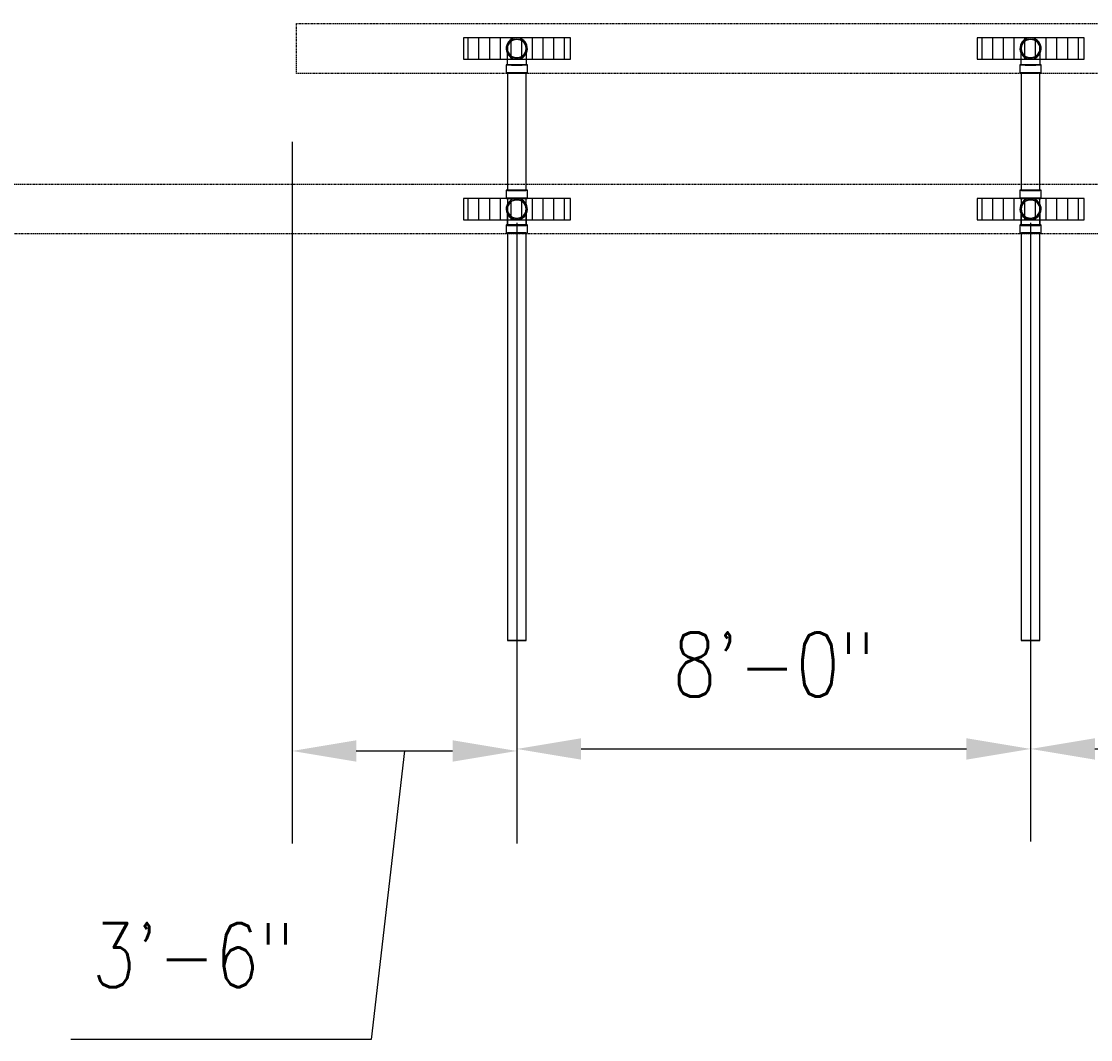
# Model space of a CAD drawing. Header units: inches. Extents: x -337 to 21291, y 405 to 2143.
# Tile 19 of 33: x 1760 to 1960, y 639 to 830. Entities that reach past the tile are written whole.
import ezdxf
from ezdxf import colors
from ezdxf.entities.mleader import LeaderData, LeaderLine
from ezdxf.math import Vec2, Vec3

# ---------------------------------------------------------------- set-up
doc = ezdxf.new("R2010")
doc.units = ezdxf.units.IN
doc.header["$MEASUREMENT"] = 0
doc.linetypes.add('Dash - 1_16_', pattern=[0.1875, 0.125, -0.0625])
for name, color, linetype in [('A-ANNO-DIMS', 1, 'Continuous'), ('A-DETL-HDLN', 90, 'Dash - 1_16_'), ('P-PIPE', 3, 'Continuous'), ('S-ANNO-NOTE', 2, 'Continuous')]:
    doc.layers.add(name, color=color, linetype=linetype)
doc.layers.add('A-WALL-PATT', color=9, linetype='Continuous', true_color=0x808080)
doc.styles.add('Annotative', font='romans.shx', dxfattribs={"width": 0.8, "height": 0.125})
doc.dimstyles.new('Annotative', dxfattribs={"dimscale": 0, "dimtxt": 0.125, "dimasz": 0.125, "dimexe": 0.18, "dimexo": 0.0625, "dimgap": 0.09, "dimtad": 1, "dimdec": 3, "dimzin": 3, "dimdsep": 46, "dimlunit": 4, "dimtxsty": 'Annotative', "dimcen": 0.09, "dimclrt": 2, "dimazin": 2, "dimtfac": 1, "dimtdec": 3, "dimtmove": 0, "dimatfit": 0, "dimfxl": 1, "dimtfill": 1, "dimfrac": 2, "dimtolj": 1, "dimtzin": 0, "dimarcsym": 0})
pattern_1 = [(90, (0, 0.0386), (-2, 1e-16), [])]

# ---------------------------------------------------------------- blocks, each defined once
blk = doc.blocks.new('*D44')
at = {"layer": 'A-ANNO-DIMS', "color": 0, "lineweight": -2, "transparency": 16777216}
for p, q in [((1853.08, 792.13), (1853.08, 676.52)), ((1949.08, 792.13), (1949.08, 676.52)), ((1865.08, 693.8), (1937.08, 693.8))]:
    blk.add_line(p, q, dxfattribs=at)
at = {"layer": 'A-ANNO-DIMS', "color": 0, "transparency": 16777216}
for points in [[(1865.08, 695.8), (1865.08, 691.8), (1853.08, 693.8)], [(1937.08, 695.8), (1937.08, 691.8), (1949.08, 693.8)]]:
    blk.add_solid(points, dxfattribs=at)
at = {"layer": 'A-ANNO-DIMS', "color": 2, "lineweight": -3, "transparency": 16777216, "insert": (1901.08, 709.58), "char_height": 12, "width": 49.3115, "attachment_point": 5, "style": 'Annotative', "bg_fill": 3, "box_fill_scale": 1.25, "bg_fill_color": 256, "bg_fill_true_color": 13158600, "bg_fill_transparency": 0}
blk.add_mtext('\\A1;8\'-0"', dxfattribs=at)
blk = doc.blocks.new('*D45')
at = {"layer": 'A-ANNO-DIMS', "color": 0, "lineweight": -2, "transparency": 16777216}
for p, q in [((1949.08, 792.13), (1949.08, 676.52)), ((2045.08, 792.13), (2045.08, 676.52)), ((1961.08, 693.8), (2033.08, 693.8))]:
    blk.add_line(p, q, dxfattribs=at)
at = {"layer": 'A-ANNO-DIMS', "color": 0, "transparency": 16777216}
for points in [[(1961.08, 695.8), (1961.08, 691.8), (1949.08, 693.8)], [(2033.08, 695.8), (2033.08, 691.8), (2045.08, 693.8)]]:
    blk.add_solid(points, dxfattribs=at)
at = {"layer": 'A-ANNO-DIMS', "color": 2, "lineweight": -3, "transparency": 16777216, "insert": (1997.08, 709.58), "char_height": 12, "width": 49.3115, "attachment_point": 5, "style": 'Annotative', "bg_fill": 3, "box_fill_scale": 1.25, "bg_fill_color": 256, "bg_fill_true_color": 13158600, "bg_fill_transparency": 0}
blk.add_mtext('\\A1;8\'-0"', dxfattribs=at)
blk = doc.blocks.new('*D55')
at = {"layer": 'A-ANNO-DIMS', "color": 0, "lineweight": -2, "transparency": 16777216}
for p, q in [((1811.08, 807.28), (1811.08, 676.14)), ((1853.08, 785.86), (1853.08, 676.14)), ((1823.08, 693.42), (1841.08, 693.42)), ((1832.08, 693.42), (1825.88, 639.47)), ((1825.88, 639.47), (1769.75, 639.47))]:
    blk.add_line(p, q, dxfattribs=at)
at = {"layer": 'A-ANNO-DIMS', "color": 0, "transparency": 16777216}
for points in [[(1823.08, 695.42), (1823.08, 691.42), (1811.08, 693.42)], [(1841.08, 695.42), (1841.08, 691.42), (1853.08, 693.42)]]:
    blk.add_solid(points, dxfattribs=at)
at = {"layer": 'A-ANNO-DIMS', "color": 2, "lineweight": -3, "transparency": 16777216, "insert": (1792.59, 655.26), "char_height": 12, "width": 49.3115, "attachment_point": 5, "style": 'Annotative'}
blk.add_mtext('\\A1;3\'-6"', dxfattribs=at)
blk = doc.blocks.new('Bend - PVC - Sch 40 - DWV_USACE - Standard-V20-00_SP_Foundation Drainage Plan-TO FDN_DOC')
at = {"layer": 'P-PIPE'}
for p, q in [((1453.08, 791.55), (1453.08, 790.05)), ((1457.04, 790.05), (1457.04, 791.55))]:
    blk.add_line(p, q, dxfattribs=at)
at = {"layer": 'P-PIPE', "flags": 128}
for points in [[(1453.31, 794.61), (1453.31, 794.68), (1453.31, 794.75), (1453.32, 794.82), (1453.33, 794.89), (1453.34, 794.96), (1453.36, 795.03), (1453.38, 795.09), (1453.4, 795.16), (1453.42, 795.23), (1453.45, 795.29), (1453.48, 795.35), (1453.51, 795.42), (1453.54, 795.48), (1453.58, 795.54), (1453.61, 795.6), (1453.65, 795.65), (1453.7, 795.71), (1453.74, 795.76), (1453.79, 795.82), (1453.84, 795.86), (1453.89, 795.91), (1453.94, 795.96), (1454, 796), (1454.05, 796.04), (1454.11, 796.08), (1454.17, 796.12), (1454.23, 796.15), (1454.3, 796.18), (1454.36, 796.21), (1454.42, 796.24), (1454.49, 796.26), (1454.56, 796.29), (1454.62, 796.3), (1454.69, 796.32), (1454.76, 796.33), (1454.83, 796.34), (1454.9, 796.35), (1454.97, 796.36), (1455.04, 796.36), (1455.06, 796.36)], [(1455.06, 796.36), (1455.13, 796.36), (1455.2, 796.35), (1455.27, 796.35), (1455.34, 796.34), (1455.41, 796.32), (1455.47, 796.31), (1455.54, 796.29), (1455.61, 796.27), (1455.67, 796.25), (1455.74, 796.22), (1455.8, 796.19), (1455.87, 796.16), (1455.93, 796.13), (1455.99, 796.09), (1456.05, 796.05), (1456.1, 796.01), (1456.16, 795.97), (1456.21, 795.93), (1456.26, 795.88), (1456.31, 795.83), (1456.36, 795.78), (1456.41, 795.72), (1456.45, 795.67), (1456.49, 795.61), (1456.53, 795.55), (1456.57, 795.5), (1456.6, 795.43), (1456.63, 795.37), (1456.66, 795.31), (1456.69, 795.24), (1456.71, 795.18), (1456.73, 795.11), (1456.75, 795.04), (1456.77, 794.98), (1456.78, 794.91), (1456.79, 794.84), (1456.8, 794.77), (1456.81, 794.7), (1456.81, 794.63), (1456.81, 794.61)], [(1455.06, 792.86), (1454.99, 792.86), (1454.92, 792.87), (1454.85, 792.87), (1454.78, 792.88), (1454.71, 792.89), (1454.64, 792.91), (1454.57, 792.93), (1454.51, 792.95), (1454.44, 792.97), (1454.38, 793), (1454.31, 793.03), (1454.25, 793.06), (1454.19, 793.09), (1454.13, 793.13), (1454.07, 793.17), (1454.01, 793.21), (1453.96, 793.25), (1453.9, 793.29), (1453.85, 793.34), (1453.8, 793.39), (1453.76, 793.44), (1453.71, 793.49), (1453.67, 793.55), (1453.62, 793.61), (1453.59, 793.66), (1453.55, 793.72), (1453.51, 793.78), (1453.48, 793.85), (1453.45, 793.91), (1453.43, 793.98), (1453.4, 794.04), (1453.38, 794.11), (1453.36, 794.18), (1453.35, 794.24), (1453.33, 794.31), (1453.32, 794.38), (1453.32, 794.45), (1453.31, 794.52), (1453.31, 794.59), (1453.31, 794.61)], [(1453.31, 792.75), (1453.31, 792.86), (1453.31, 792.97), (1453.31, 793.08), (1453.31, 793.19), (1453.31, 793.29), (1453.31, 793.39), (1453.31, 793.49), (1453.31, 793.58), (1453.31, 793.67), (1453.31, 793.76), (1453.31, 793.84), (1453.31, 793.92), (1453.31, 794), (1453.31, 794.07), (1453.31, 794.14), (1453.31, 794.2), (1453.31, 794.26), (1453.31, 794.31), (1453.31, 794.36), (1453.31, 794.41), (1453.31, 794.45), (1453.31, 794.49), (1453.31, 794.52), (1453.31, 794.55), (1453.31, 794.57), (1453.31, 794.59), (1453.31, 794.6), (1453.31, 794.61), (1453.31, 794.61)], [(1456.81, 794.61), (1456.81, 794.54), (1456.8, 794.47), (1456.8, 794.4), (1456.79, 794.33), (1456.77, 794.26), (1456.76, 794.19), (1456.74, 794.13), (1456.72, 794.06), (1456.7, 793.99), (1456.67, 793.93), (1456.64, 793.86), (1456.61, 793.8), (1456.58, 793.74), (1456.54, 793.68), (1456.5, 793.62), (1456.46, 793.56), (1456.42, 793.51), (1456.37, 793.46), (1456.33, 793.4), (1456.28, 793.35), (1456.23, 793.31), (1456.17, 793.26), (1456.12, 793.22), (1456.06, 793.18), (1456, 793.14), (1455.94, 793.1), (1455.88, 793.07), (1455.82, 793.03), (1455.76, 793.01), (1455.69, 792.98), (1455.63, 792.95), (1455.56, 792.93), (1455.49, 792.91), (1455.42, 792.9), (1455.36, 792.88), (1455.29, 792.87), (1455.22, 792.87), (1455.15, 792.86), (1455.08, 792.86), (1455.06, 792.86)], [(1456.81, 794.61), (1456.81, 794.61), (1456.81, 794.6), (1456.81, 794.59), (1456.81, 794.57), (1456.81, 794.55), (1456.81, 794.52), (1456.81, 794.49), (1456.81, 794.45), (1456.81, 794.41), (1456.81, 794.37), (1456.81, 794.31), (1456.81, 794.26), (1456.81, 794.2), (1456.81, 794.14), (1456.81, 794.07), (1456.81, 794), (1456.81, 793.92), (1456.81, 793.84), (1456.81, 793.76), (1456.81, 793.67), (1456.81, 793.58), (1456.81, 793.49), (1456.81, 793.39), (1456.81, 793.29), (1456.81, 793.19), (1456.81, 793.08), (1456.81, 792.97), (1456.81, 792.86), (1456.81, 792.75), (1456.81, 792.71)], [(1453.31, 791.55), (1453.31, 791.67), (1453.31, 791.79), (1453.31, 791.92), (1453.31, 792.04), (1453.31, 792.16), (1453.31, 792.28), (1453.31, 792.4), (1453.31, 792.52), (1453.31, 792.63), (1453.31, 792.71)], [(1456.81, 792.71), (1456.81, 792.64), (1456.81, 792.52), (1456.81, 792.4), (1456.81, 792.28), (1456.81, 792.16), (1456.81, 792.04), (1456.81, 791.92), (1456.81, 791.8), (1456.81, 791.67), (1456.81, 791.55), (1456.81, 791.55)]]:
    blk.add_lwpolyline(points, dxfattribs=at)
at = {"layer": 'P-PIPE'}
for radius, start, end in [(1.98, 90, 254.3897), (1.98, 90, 254.3897), (1.75, 90, 270), (1.98, 285.6103, 90), (1.98, 285.6103, 90), (1.75, 270, 90), (1.98, 255, 270), (1.98, 255, 270), (1.98, 270, 285), (1.98, 270, 285)]:
    blk.add_arc((1455.06, 794.61), radius, start, end, dxfattribs=at)
for centre, major_axis, start_param, end_param in [((1455.06, 791.55), (1.98, 0), 1.570796, 4.712389), ((1455.06, 791.55), (1.75, 0), 1.570796, 4.712389), ((1455.06, 791.55), (1.98, 0), 4.712389, 7.853982), ((1455.06, 791.55), (1.75, 0), 4.712389, 7.853982), ((1455.06, 790.05), (1.98, 0), 1.570796, 4.712389), ((1455.06, 790.05), (1.98, 0), 4.712389, 7.853982)]:
    blk.add_ellipse(centre, major_axis=major_axis, ratio=0.010416, start_param=start_param, end_param=end_param, dxfattribs=at)
blk = doc.blocks.new('Mechanical_Box_H_rvt-1-00_SP_Foundation Drainage Plan-TO FDN_DOC')
at = {"layer": 'P-PIPE'}
for p, q in [((1851.31, 820.05), (1851.31, 798.12)), ((1854.81, 798.12), (1854.81, 820.05)), ((1947.31, 820.05), (1947.31, 798.12)), ((1950.81, 798.12), (1950.81, 820.05)), ((1851.08, 798.12), (1851.08, 796.71)), ((1855.04, 796.71), (1855.04, 798.12)), ((1947.08, 798.12), (1947.08, 796.71)), ((1951.04, 796.71), (1951.04, 798.12)), ((1851.08, 796.71), (1851.08, 796.62)), ((1851.31, 796.62), (1851.31, 792.71)), ((1854.81, 792.71), (1854.81, 796.62)), ((1855.04, 796.62), (1855.04, 796.71)), ((1947.08, 796.71), (1947.08, 796.62)), ((1947.31, 796.62), (1947.31, 792.71)), ((1950.81, 792.71), (1950.81, 796.62)), ((1951.04, 796.62), (1951.04, 796.71)), ((1851.08, 791.63), (1851.08, 790.13)), ((1851.31, 792.71), (1851.31, 791.63)), ((1854.81, 791.63), (1854.81, 792.71)), ((1855.04, 790.13), (1855.04, 791.63)), ((1947.08, 791.63), (1947.08, 790.13)), ((1947.31, 792.71), (1947.31, 791.63)), ((1950.81, 791.63), (1950.81, 792.71)), ((1951.04, 790.13), (1951.04, 791.63)), ((1851.31, 790.13), (1851.31, 713.98)), ((1854.81, 713.98), (1854.81, 790.13)), ((1947.31, 790.13), (1947.31, 713.98)), ((1950.81, 713.98), (1950.81, 790.13))]:
    blk.add_line(p, q, dxfattribs=at)
at = {"layer": 'P-PIPE', "flags": 128}
for points in [[(1851.31, 794.61), (1851.31, 794.68), (1851.31, 794.75), (1851.32, 794.82), (1851.33, 794.89), (1851.34, 794.96), (1851.36, 795.03), (1851.38, 795.09), (1851.4, 795.16), (1851.42, 795.23), (1851.45, 795.29), (1851.48, 795.35), (1851.51, 795.42), (1851.54, 795.48), (1851.58, 795.54), (1851.61, 795.6), (1851.65, 795.65), (1851.7, 795.71), (1851.74, 795.76), (1851.79, 795.82), (1851.84, 795.86), (1851.89, 795.91), (1851.94, 795.96), (1852, 796), (1852.05, 796.04), (1852.11, 796.08), (1852.17, 796.12), (1852.23, 796.15), (1852.3, 796.18), (1852.36, 796.21), (1852.42, 796.24), (1852.49, 796.26), (1852.56, 796.29), (1852.62, 796.3), (1852.69, 796.32), (1852.76, 796.33), (1852.83, 796.34), (1852.9, 796.35), (1852.97, 796.36), (1853.04, 796.36), (1853.06, 796.36)], [(1853.06, 796.36), (1853.13, 796.36), (1853.2, 796.35), (1853.27, 796.35), (1853.34, 796.34), (1853.41, 796.32), (1853.47, 796.31), (1853.54, 796.29), (1853.61, 796.27), (1853.67, 796.25), (1853.74, 796.22), (1853.8, 796.19), (1853.87, 796.16), (1853.93, 796.13), (1853.99, 796.09), (1854.05, 796.05), (1854.1, 796.01), (1854.16, 795.97), (1854.21, 795.93), (1854.26, 795.88), (1854.31, 795.83), (1854.36, 795.78), (1854.41, 795.72), (1854.45, 795.67), (1854.49, 795.61), (1854.53, 795.55), (1854.57, 795.5), (1854.6, 795.43), (1854.63, 795.37), (1854.66, 795.31), (1854.69, 795.24), (1854.71, 795.18), (1854.73, 795.11), (1854.75, 795.04), (1854.77, 794.98), (1854.78, 794.91), (1854.79, 794.84), (1854.8, 794.77), (1854.81, 794.7), (1854.81, 794.63), (1854.81, 794.61)], [(1947.31, 794.61), (1947.31, 794.68), (1947.31, 794.75), (1947.32, 794.82), (1947.33, 794.89), (1947.34, 794.96), (1947.36, 795.03), (1947.38, 795.09), (1947.4, 795.16), (1947.42, 795.23), (1947.45, 795.29), (1947.48, 795.35), (1947.51, 795.42), (1947.54, 795.48), (1947.58, 795.54), (1947.61, 795.6), (1947.65, 795.65), (1947.7, 795.71), (1947.74, 795.76), (1947.79, 795.82), (1947.84, 795.86), (1947.89, 795.91), (1947.94, 795.96), (1948, 796), (1948.05, 796.04), (1948.11, 796.08), (1948.17, 796.12), (1948.23, 796.15), (1948.3, 796.18), (1948.36, 796.21), (1948.42, 796.24), (1948.49, 796.26), (1948.56, 796.29), (1948.62, 796.3), (1948.69, 796.32), (1948.76, 796.33), (1948.83, 796.34), (1948.9, 796.35), (1948.97, 796.36), (1949.04, 796.36), (1949.06, 796.36)], [(1949.06, 796.36), (1949.13, 796.36), (1949.2, 796.35), (1949.27, 796.35), (1949.34, 796.34), (1949.41, 796.32), (1949.47, 796.31), (1949.54, 796.29), (1949.61, 796.27), (1949.67, 796.25), (1949.74, 796.22), (1949.8, 796.19), (1949.87, 796.16), (1949.93, 796.13), (1949.99, 796.09), (1950.05, 796.05), (1950.1, 796.01), (1950.16, 795.97), (1950.21, 795.93), (1950.26, 795.88), (1950.31, 795.83), (1950.36, 795.78), (1950.41, 795.72), (1950.45, 795.67), (1950.49, 795.61), (1950.53, 795.55), (1950.57, 795.5), (1950.6, 795.43), (1950.63, 795.37), (1950.66, 795.31), (1950.69, 795.24), (1950.71, 795.18), (1950.73, 795.11), (1950.75, 795.04), (1950.77, 794.98), (1950.78, 794.91), (1950.79, 794.84), (1950.8, 794.77), (1950.81, 794.7), (1950.81, 794.63), (1950.81, 794.61)], [(1853.06, 792.86), (1852.99, 792.86), (1852.92, 792.87), (1852.85, 792.87), (1852.78, 792.88), (1852.71, 792.89), (1852.64, 792.91), (1852.57, 792.93), (1852.51, 792.95), (1852.44, 792.97), (1852.38, 793), (1852.31, 793.03), (1852.25, 793.06), (1852.19, 793.09), (1852.13, 793.13), (1852.07, 793.17), (1852.01, 793.21), (1851.96, 793.25), (1851.9, 793.29), (1851.85, 793.34), (1851.8, 793.39), (1851.76, 793.44), (1851.71, 793.49), (1851.67, 793.55), (1851.62, 793.61), (1851.59, 793.66), (1851.55, 793.72), (1851.51, 793.78), (1851.48, 793.85), (1851.45, 793.91), (1851.43, 793.98), (1851.4, 794.04), (1851.38, 794.11), (1851.36, 794.18), (1851.35, 794.24), (1851.33, 794.31), (1851.32, 794.38), (1851.32, 794.45), (1851.31, 794.52), (1851.31, 794.59), (1851.31, 794.61)], [(1851.31, 792.74), (1851.31, 792.86), (1851.31, 792.97), (1851.31, 793.08), (1851.31, 793.18), (1851.31, 793.28), (1851.31, 793.39), (1851.31, 793.48), (1851.31, 793.58), (1851.31, 793.67), (1851.31, 793.75), (1851.31, 793.84), (1851.31, 793.92), (1851.31, 793.99), (1851.31, 794.07), (1851.31, 794.13), (1851.31, 794.2), (1851.31, 794.26), (1851.31, 794.31), (1851.31, 794.36), (1851.31, 794.41), (1851.31, 794.45), (1851.31, 794.49), (1851.31, 794.52), (1851.31, 794.55), (1851.31, 794.57), (1851.31, 794.59), (1851.31, 794.6), (1851.31, 794.61), (1851.31, 794.61)], [(1854.81, 794.61), (1854.81, 794.54), (1854.8, 794.47), (1854.8, 794.4), (1854.79, 794.33), (1854.77, 794.26), (1854.76, 794.19), (1854.74, 794.13), (1854.72, 794.06), (1854.7, 793.99), (1854.67, 793.93), (1854.64, 793.86), (1854.61, 793.8), (1854.58, 793.74), (1854.54, 793.68), (1854.5, 793.62), (1854.46, 793.56), (1854.42, 793.51), (1854.37, 793.46), (1854.33, 793.4), (1854.28, 793.35), (1854.23, 793.31), (1854.17, 793.26), (1854.12, 793.22), (1854.06, 793.18), (1854, 793.14), (1853.94, 793.1), (1853.88, 793.07), (1853.82, 793.03), (1853.76, 793.01), (1853.69, 792.98), (1853.63, 792.95), (1853.56, 792.93), (1853.49, 792.91), (1853.42, 792.9), (1853.36, 792.88), (1853.29, 792.87), (1853.22, 792.87), (1853.15, 792.86), (1853.08, 792.86), (1853.06, 792.86)], [(1854.81, 794.61), (1854.81, 794.61), (1854.81, 794.6), (1854.81, 794.59), (1854.81, 794.57), (1854.81, 794.55), (1854.81, 794.52), (1854.81, 794.49), (1854.81, 794.45), (1854.81, 794.41), (1854.81, 794.36), (1854.81, 794.31), (1854.81, 794.26), (1854.81, 794.2), (1854.81, 794.14), (1854.81, 794.07), (1854.81, 794), (1854.81, 793.92), (1854.81, 793.84), (1854.81, 793.76), (1854.81, 793.67), (1854.81, 793.58), (1854.81, 793.48), (1854.81, 793.39), (1854.81, 793.29), (1854.81, 793.18), (1854.81, 793.08), (1854.81, 792.97), (1854.81, 792.86), (1854.81, 792.75)], [(1949.06, 792.86), (1948.99, 792.86), (1948.92, 792.87), (1948.85, 792.87), (1948.78, 792.88), (1948.71, 792.89), (1948.64, 792.91), (1948.57, 792.93), (1948.51, 792.95), (1948.44, 792.97), (1948.38, 793), (1948.31, 793.03), (1948.25, 793.06), (1948.19, 793.09), (1948.13, 793.13), (1948.07, 793.17), (1948.01, 793.21), (1947.96, 793.25), (1947.9, 793.29), (1947.85, 793.34), (1947.8, 793.39), (1947.76, 793.44), (1947.71, 793.49), (1947.67, 793.55), (1947.62, 793.61), (1947.59, 793.66), (1947.55, 793.72), (1947.51, 793.78), (1947.48, 793.85), (1947.45, 793.91), (1947.43, 793.98), (1947.4, 794.04), (1947.38, 794.11), (1947.36, 794.18), (1947.35, 794.24), (1947.33, 794.31), (1947.32, 794.38), (1947.32, 794.45), (1947.31, 794.52), (1947.31, 794.59), (1947.31, 794.61)], [(1947.31, 792.74), (1947.31, 792.86), (1947.31, 792.97), (1947.31, 793.08), (1947.31, 793.18), (1947.31, 793.28), (1947.31, 793.39), (1947.31, 793.48), (1947.31, 793.58), (1947.31, 793.67), (1947.31, 793.75), (1947.31, 793.84), (1947.31, 793.92), (1947.31, 793.99), (1947.31, 794.07), (1947.31, 794.13), (1947.31, 794.2), (1947.31, 794.26), (1947.31, 794.31), (1947.31, 794.36), (1947.31, 794.41), (1947.31, 794.45), (1947.31, 794.49), (1947.31, 794.52), (1947.31, 794.55), (1947.31, 794.57), (1947.31, 794.59), (1947.31, 794.6), (1947.31, 794.61), (1947.31, 794.61)], [(1950.81, 794.61), (1950.81, 794.54), (1950.8, 794.47), (1950.8, 794.4), (1950.79, 794.33), (1950.77, 794.26), (1950.76, 794.19), (1950.74, 794.13), (1950.72, 794.06), (1950.7, 793.99), (1950.67, 793.93), (1950.64, 793.86), (1950.61, 793.8), (1950.58, 793.74), (1950.54, 793.68), (1950.5, 793.62), (1950.46, 793.56), (1950.42, 793.51), (1950.37, 793.46), (1950.33, 793.4), (1950.28, 793.35), (1950.23, 793.31), (1950.17, 793.26), (1950.12, 793.22), (1950.06, 793.18), (1950, 793.14), (1949.94, 793.1), (1949.88, 793.07), (1949.82, 793.03), (1949.76, 793.01), (1949.69, 792.98), (1949.63, 792.95), (1949.56, 792.93), (1949.49, 792.91), (1949.42, 792.9), (1949.36, 792.88), (1949.29, 792.87), (1949.22, 792.87), (1949.15, 792.86), (1949.08, 792.86), (1949.06, 792.86)], [(1950.81, 794.61), (1950.81, 794.61), (1950.81, 794.6), (1950.81, 794.59), (1950.81, 794.57), (1950.81, 794.55), (1950.81, 794.52), (1950.81, 794.49), (1950.81, 794.45), (1950.81, 794.41), (1950.81, 794.36), (1950.81, 794.31), (1950.81, 794.26), (1950.81, 794.2), (1950.81, 794.14), (1950.81, 794.07), (1950.81, 794), (1950.81, 793.92), (1950.81, 793.84), (1950.81, 793.76), (1950.81, 793.67), (1950.81, 793.58), (1950.81, 793.48), (1950.81, 793.39), (1950.81, 793.29), (1950.81, 793.18), (1950.81, 793.08), (1950.81, 792.97), (1950.81, 792.86), (1950.81, 792.75)], [(1851.31, 791.54), (1851.31, 791.66), (1851.31, 791.79), (1851.31, 791.91), (1851.31, 792.03), (1851.31, 792.15), (1851.31, 792.27), (1851.31, 792.39), (1851.31, 792.51), (1851.31, 792.63), (1851.31, 792.71)], [(1854.81, 792.71), (1854.81, 792.63), (1854.81, 792.51), (1854.81, 792.4), (1854.81, 792.28), (1854.81, 792.16), (1854.81, 792.03), (1854.81, 791.91), (1854.81, 791.79), (1854.81, 791.66), (1854.81, 791.54), (1854.81, 791.54)], [(1947.31, 791.54), (1947.31, 791.66), (1947.31, 791.79), (1947.31, 791.91), (1947.31, 792.03), (1947.31, 792.15), (1947.31, 792.27), (1947.31, 792.39), (1947.31, 792.51), (1947.31, 792.63), (1947.31, 792.71)], [(1950.81, 792.71), (1950.81, 792.63), (1950.81, 792.51), (1950.81, 792.4), (1950.81, 792.28), (1950.81, 792.16), (1950.81, 792.03), (1950.81, 791.91), (1950.81, 791.79), (1950.81, 791.66), (1950.81, 791.54), (1950.81, 791.54)]]:
    blk.add_lwpolyline(points, dxfattribs=at)
at = {"layer": 'P-PIPE'}
for centre, radius, start, end in [((1853.06, 824.61), 1.75, 0, 180), ((1949.06, 824.61), 1.75, 0, 180), ((1853.06, 824.61), 1.75, 180, 0), ((1949.06, 824.61), 1.75, 180, 0), ((1853.06, 794.61), 1.98, 90, 254.3897), ((1853.06, 794.61), 1.98, 90, 254.3897), ((1853.06, 794.61), 1.75, 0, 180), ((1853.06, 794.61), 1.75, 90, 270), ((1853.06, 794.61), 1.98, 285.6103, 90), ((1853.06, 794.61), 1.98, 285.6103, 90), ((1853.06, 794.61), 1.75, 270, 90), ((1949.06, 794.61), 1.98, 90, 254.3897), ((1949.06, 794.61), 1.98, 90, 254.3897), ((1949.06, 794.61), 1.75, 0, 180), ((1949.06, 794.61), 1.75, 90, 270), ((1949.06, 794.61), 1.98, 285.6103, 90), ((1949.06, 794.61), 1.98, 285.6103, 90), ((1949.06, 794.61), 1.75, 270, 90), ((1853.06, 794.61), 1.75, 180, 0), ((1949.06, 794.61), 1.75, 180, 0), ((1853.06, 794.61), 1.98, 255, 270), ((1853.06, 794.61), 1.98, 255, 270), ((1853.06, 794.61), 1.98, 270, 285), ((1853.06, 794.61), 1.98, 270, 285), ((1949.06, 794.61), 1.98, 255, 270), ((1949.06, 794.61), 1.98, 255, 270), ((1949.06, 794.61), 1.98, 270, 285), ((1949.06, 794.61), 1.98, 270, 285)]:
    blk.add_arc(centre, radius, start, end, dxfattribs=at)
for centre, major_axis, start_param, end_param in [((1853.06, 820.05), (1.75, 0), 1.570796, 3.141593), ((1853.06, 820.05), (1.75, 0), 3.141593, 4.712389), ((1853.06, 820.05), (1.75, 0), 0, 1.570796), ((1853.06, 820.05), (1.75, 0), 4.712389, 6.283185), ((1949.06, 820.05), (1.75, 0), 1.570796, 3.141593), ((1949.06, 820.05), (1.75, 0), 3.141593, 4.712389), ((1949.06, 820.05), (1.75, 0), 0, 1.570796), ((1949.06, 820.05), (1.75, 0), 4.712389, 6.283185), ((1853.06, 798.12), (1.98, 0), 1.570796, 4.712389), ((1853.06, 798.12), (1.75, 0), 1.570796, 3.141593), ((1853.06, 798.12), (1.75, 0), 3.141593, 4.712389), ((1853.06, 798.12), (1.98, 0), 4.712389, 7.853982), ((1853.06, 798.12), (1.75, 0), 0, 1.570796), ((1853.06, 798.12), (1.75, 0), 4.712389, 6.283185), ((1949.06, 798.12), (1.98, 0), 1.570796, 4.712389), ((1949.06, 798.12), (1.75, 0), 1.570796, 3.141593), ((1949.06, 798.12), (1.75, 0), 3.141593, 4.712389), ((1949.06, 798.12), (1.98, 0), 4.712389, 7.853982), ((1949.06, 798.12), (1.75, 0), 0, 1.570796), ((1949.06, 798.12), (1.75, 0), 4.712389, 6.283185), ((1853.06, 796.62), (1.98, 0), 1.570796, 4.712389), ((1853.06, 796.62), (1.75, 0), 1.570796, 4.712389), ((1853.06, 796.62), (1.98, 0), 4.712389, 7.853982), ((1853.06, 796.62), (1.75, 0), 4.712389, 7.853982), ((1949.06, 796.62), (1.98, 0), 1.570796, 4.712389), ((1949.06, 796.62), (1.75, 0), 1.570796, 4.712389), ((1949.06, 796.62), (1.98, 0), 4.712389, 7.853982), ((1949.06, 796.62), (1.75, 0), 4.712389, 7.853982), ((1853.06, 791.63), (1.98, 0), 1.570796, 4.712389), ((1853.06, 791.63), (1.75, 0), 1.570796, 4.712389), ((1853.06, 791.54), (1.75, 0), 1.570796, 4.712389), ((1853.06, 791.63), (1.75, 0), 4.712389, 7.853982), ((1853.06, 791.63), (1.98, 0), 4.712389, 7.853982), ((1853.06, 791.54), (1.75, 0), 4.712389, 7.853982), ((1949.06, 791.63), (1.98, 0), 1.570796, 4.712389), ((1949.06, 791.63), (1.75, 0), 1.570796, 4.712389), ((1949.06, 791.54), (1.75, 0), 1.570796, 4.712389), ((1949.06, 791.63), (1.75, 0), 4.712389, 7.853982), ((1949.06, 791.63), (1.98, 0), 4.712389, 7.853982), ((1949.06, 791.54), (1.75, 0), 4.712389, 7.853982), ((1853.06, 790.13), (1.98, 0), 1.570796, 4.712389), ((1853.06, 790.13), (1.75, 0), 1.570796, 3.141593), ((1853.06, 790.13), (1.75, 0), 3.141593, 4.712389), ((1853.06, 790.13), (1.75, 0), 0, 1.570796), ((1853.06, 790.13), (1.98, 0), 4.712389, 7.853982), ((1853.06, 790.13), (1.75, 0), 4.712389, 6.283185), ((1949.06, 790.13), (1.98, 0), 1.570796, 4.712389), ((1949.06, 790.13), (1.75, 0), 1.570796, 3.141593), ((1949.06, 790.13), (1.75, 0), 3.141593, 4.712389), ((1949.06, 790.13), (1.75, 0), 0, 1.570796), ((1949.06, 790.13), (1.98, 0), 4.712389, 7.853982), ((1949.06, 790.13), (1.75, 0), 4.712389, 6.283185), ((1853.06, 713.98), (1.75, 0), 1.570796, 3.141593), ((1853.06, 713.98), (1.75, 0), 3.141593, 4.712389), ((1853.06, 713.98), (1.75, 0), 0, 1.570796), ((1853.06, 713.98), (1.75, 0), 4.712389, 6.283185), ((1949.06, 713.98), (1.75, 0), 1.570796, 3.141593), ((1949.06, 713.98), (1.75, 0), 3.141593, 4.712389), ((1949.06, 713.98), (1.75, 0), 0, 1.570796), ((1949.06, 713.98), (1.75, 0), 4.712389, 6.283185)]:
    blk.add_ellipse(centre, major_axis=major_axis, ratio=0.010416, start_param=start_param, end_param=end_param, dxfattribs=at)
at = {"layer": 'P-PIPE', "color": 3, "lineweight": 9}
for p in [(398, 30), (494, 30)]:
    blk.add_blockref('Bend - PVC - Sch 40 - DWV_USACE - Standard-V20-00_SP_Foundation Drainage Plan-TO FDN_DOC', p, dxfattribs=at)

msp = doc.modelspace()

# ---------------------------------------------------------------- hatches: boundary and pattern name
at = {"layer": 'A-WALL-PATT', "lineweight": -3}
h = msp.add_hatch(dxfattribs=at)
h.set_pattern_fill('_USER', color=8, scale=2, angle=90, style=0, pattern_type=0)
h.set_pattern_definition(pattern_1)
h.paths.add_polyline_path([(1863.0774, 822.7445), (1863.0774, 826.7445), (1843.0774, 826.7445), (1843.0774, 822.7445)])
h = msp.add_hatch(dxfattribs=at)
h.set_pattern_fill('_USER', color=8, scale=2, angle=90, style=0, pattern_type=0)
h.set_pattern_definition(pattern_1)
h.paths.add_polyline_path([(1939.0774, 822.7445), (1959.0774, 822.7445), (1959.0774, 826.7445), (1939.0774, 826.7445)])
h = msp.add_hatch(dxfattribs=at)
h.set_pattern_fill('_USER', color=8, scale=2, angle=90, style=0, pattern_type=0)
h.set_pattern_definition(pattern_1)
h.paths.add_polyline_path([(1863.0774, 792.7445), (1863.0774, 796.7445), (1843.0774, 796.7445), (1843.0774, 792.7445)])
h = msp.add_hatch(dxfattribs=at)
h.set_pattern_fill('_USER', color=8, scale=2, angle=90, style=0, pattern_type=0)
h.set_pattern_definition(pattern_1)
h.paths.add_polyline_path([(1959.0774, 792.7445), (1959.0774, 796.7445), (1939.0774, 796.7445), (1939.0774, 792.7445), (1941.049, 792.7445)])

# ---------------------------------------------------------------- linework, layer by layer
at = {"layer": 'A-DETL-HDLN', "lineweight": -3}
for p, q in [((1811.9211, 829.3622), (2548.1619, 829.3622)), ((1811.9211, 820.0497), (1811.9211, 829.3622)), ((2548.1619, 820.0497), (1811.9211, 820.0497)), ((1413.9211, 799.3622), (2164.2158, 799.3622))]:
    msp.add_line(p, q, dxfattribs=at)
at = {"layer": 'P-PIPE', "lineweight": -3}
for points in [[(1843.0774, 826.7059), (1843.0774, 822.7059), (1863.0774, 822.7059), (1863.0774, 826.7059)], [(1939.0774, 826.7059), (1939.0774, 822.7059), (1959.0774, 822.7059), (1959.0774, 826.7059)]]:
    msp.add_lwpolyline(points, close=True, dxfattribs=at)

# ---------------------------------------------------------------- next in the draw order: dimensions: what is measured, and where the dimension line sits
at = {"layer": 'A-ANNO-DIMS', "lineweight": -3}
dim = msp.add_linear_dim(base=(1949.0774, 693.7982), p1=(1853.0774, 798.1298), p2=(1949.0774, 798.1298), dimstyle='Annotative', override={"dimpost": '\\X'}, dxfattribs=at)
dim.commit()
dim.dimension.update_dxf_attribs({"geometry": '*D44', "text_midpoint": (1901.0774, 709.581)})

# ---------------------------------------------------------------- next in the draw order: linework, layer by layer
at = {"layer": 'P-PIPE', "lineweight": -3}
msp.add_lwpolyline([(1843.0774, 792.7059), (1863.0774, 792.7059), (1863.0774, 796.7059), (1843.0774, 796.7059)], close=True, dxfattribs=at)

# ---------------------------------------------------------------- next in the draw order: dimensions: what is measured, and where the dimension line sits
at = {"layer": 'A-ANNO-DIMS', "lineweight": -3}
dim = msp.add_linear_dim(base=(1853.0774, 693.4182), p1=(1811.0774, 813.2794), p2=(1853.0774, 791.8573), dimstyle='Annotative', override={"dimpost": '\\X', "dimtfill": 0}, dxfattribs=at)
dim.commit()
dim.dimension.update_dxf_attribs({"geometry": '*D55', "text_midpoint": (1817.2438, 639.474), "dimtype": 160})
dim = msp.add_linear_dim(base=(2045.0774, 693.7982), p1=(1949.0774, 798.1298), p2=(2045.0774, 798.1298), dimstyle='Annotative', override={"dimpost": '\\X'}, dxfattribs=at)
dim.commit()
dim.dimension.update_dxf_attribs({"geometry": '*D45', "text_midpoint": (1997.0774, 709.581)})

# ---------------------------------------------------------------- next in the draw order: linework, layer by layer
at = {"layer": 'A-DETL-HDLN', "lineweight": -3}
msp.add_line((2164.2158, 790.0497), (1413.9211, 790.0497), dxfattribs=at)
at = {"layer": 'P-PIPE', "lineweight": -3}
msp.add_lwpolyline([(1939.0774, 792.7059), (1959.0774, 792.7059), (1959.0774, 796.7059), (1939.0774, 796.7059)], close=True, dxfattribs=at)

# ---------------------------------------------------------------- next in the draw order: block references
msp.add_blockref('Mechanical_Box_H_rvt-1-00_SP_Foundation Drainage Plan-TO FDN_DOC', (0.0002, 0.0965), dxfattribs=at)

# ---------------------------------------------------------------- next in the draw order: leaders
at = {"layer": 'S-ANNO-NOTE', "lineweight": -3}
ml = msp.add_multileader_mtext('Standard', dxfattribs=at)
ml.set_content('TRENCH DRAIN\\PBLOCKOUT REF:\\PS-506 (TYP.40)', color=256, style='Annotative')
ml.set_leader_properties(color=1, linetype='ByLayer', lineweight=-1)
ml.build(insert=Vec2(0, 0))
ml.multileader.update_dxf_attribs({"text_right_attachment_type": 3, "dogleg_length": 0.125, "arrow_head_size": 12, "scale": 96})
ctx = ml.context
ctx.base_point, ctx.scale, ctx.char_height, ctx.arrow_head_size, ctx.landing_gap_size, ctx.plane_origin = Vec3(1254.2961, 1015.2985), 96, 12, 12, 9, Vec3(986.1835, 996.3929)
ctx.right_attachment = 3
notes = []
notes.append((ctx, [(1, (1, 1, 0), (1399.9532, 973.0128), (-1, 0), 12, [(1, [(1460.6922, 794.3088), (1338.5813, 764.8209)], 0, [])])]))
ctx.mtext.insert, ctx.mtext.width, ctx.mtext.flow_direction = Vec3(1263.2961, 1023.2985), 205.546058, 5
ml = msp.add_multileader_mtext('Standard', dxfattribs=at)
ml.set_content('3" %%C DRAIN (TYP.)', color=256, style='Annotative')
ml.set_leader_properties(color=1, linetype='ByLayer', lineweight=-1)
ml.build(insert=Vec2(0, 0))
ml.multileader.update_dxf_attribs({"text_right_attachment_type": 3, "dogleg_length": 0.125, "arrow_head_size": 12, "scale": 96})
ctx = ml.context
ctx.base_point, ctx.scale, ctx.char_height, ctx.arrow_head_size, ctx.landing_gap_size, ctx.plane_origin = Vec3(290.221, 647.8523), 96, 12, 12, 9, Vec3(582.8154, 754.408)
ctx.right_attachment = 3
notes.append((ctx, [(1, (1, 1, 0), (278.221, 647.8523), (1, 0), 12, [(0, [(262.8272, 754.1289)], 0, [])])]))
ctx.mtext.insert, ctx.mtext.width, ctx.mtext.flow_direction = Vec3(299.221, 655.8523), 83.11519, 5
for ctx, leaders in notes:
    for number, flags, end, landing, length, lines in leaders:
        leader = LeaderData()
        leader.index, (leader.has_last_leader_line, leader.has_dogleg_vector, leader.attachment_direction) = number, flags
        leader.last_leader_point, leader.dogleg_vector, leader.dogleg_length = Vec3(end), Vec3(landing), length
        for number, points, colour, breaks in lines:
            line = LeaderLine()
            line.index, line.vertices, line.color, line.breaks = number, Vec3.list(points), colors.encode_raw_color(colour), breaks
            leader.lines.append(line)
        ctx.leaders.append(leader)

doc.saveas('drawing.dxf')
